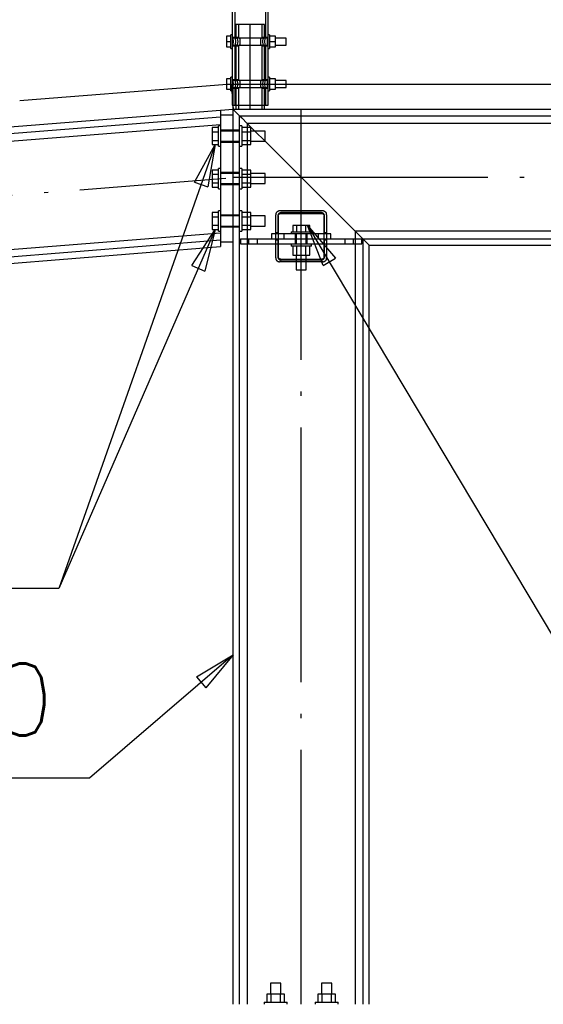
# Paper-space layout '450x700' of a CAD drawing. Header units: millimetres. Extents: x 0 to 420, y 0 to 695.
# Tile 73 of 86: x 355 to 367, y 408 to 431. Entities that reach past the tile are written whole.
import ezdxf

# ---------------------------------------------------------------- set-up
doc = ezdxf.new("R2010")
doc.units = ezdxf.units.MM
doc.linetypes.add('ACAD_ISO02W100', pattern=[15, 12, -3])
doc.linetypes.add('ACAD_ISO04W100', pattern=[30, 24, -3, 0, -3])
doc.layers.get('0').update_dxf_attribs({"linetype": 'CONTINUOUS'})
doc.styles.add('Simplex.shx', font='simplex.shx', dxfattribs={"height": 2})

psp = doc.layouts.new('450x700')

# ---------------------------------------------------------------- linework, layer by layer
at = {"color": 84, "linetype": 'ACAD_ISO02W100', "ltscale": 0.25}
for p, q in [((360.043, 450.452), (360.043, 430.4)), ((360.775, 430.4), (360.775, 450.452)), ((360.171, 430.7), (360.072, 430.7)), ((360.072, 430.7), (360.072, 430.4)), ((360.13, 430.7), (360.13, 430.4)), ((360.409, 430.7), (360.171, 430.7)), ((360.648, 430.7), (360.409, 430.7)), ((360.746, 430.7), (360.648, 430.7)), ((360.688, 430.4), (360.688, 430.7)), ((360.746, 430.4), (360.746, 430.7)), ((360.043, 430.4), (359.985, 430.4)), ((359.995, 430.22), (359.985, 430.2)), ((359.995, 430.38), (359.999, 430.371)), ((360.092, 430.38), (359.995, 430.38)), ((359.999, 430.23), (359.995, 430.22)), ((359.995, 430.22), (360.092, 430.22)), ((360.043, 430.4), (360.053, 430.38)), ((360.043, 430.4), (360.057, 430.371)), ((360.057, 430.23), (360.043, 430.2)), ((360.053, 430.22), (360.043, 430.2)), ((360.053, 430.38), (360.057, 430.371)), ((360.057, 430.23), (360.053, 430.22)), ((360.057, 430.371), (360.063, 430.3)), ((360.063, 430.3), (360.057, 430.23)), ((360.072, 430.4), (360.102, 430.371)), ((360.072, 430.4), (360.092, 430.38)), ((360.13, 430.4), (360.072, 430.4)), ((360.102, 430.23), (360.072, 430.2)), ((360.092, 430.22), (360.072, 430.2)), ((360.726, 430.38), (360.092, 430.38)), ((360.092, 430.38), (360.102, 430.371)), ((360.102, 430.23), (360.092, 430.22)), ((360.092, 430.22), (360.726, 430.22)), ((360.102, 430.371), (360.114, 430.3)), ((360.114, 430.3), (360.102, 430.23)), ((360.13, 430.4), (360.16, 430.371)), ((360.13, 430.4), (360.15, 430.38)), ((360.16, 430.23), (360.13, 430.2)), ((360.15, 430.22), (360.13, 430.2)), ((360.15, 430.38), (360.16, 430.371)), ((360.16, 430.23), (360.15, 430.22)), ((360.16, 430.371), (360.16, 430.37)), ((360.16, 430.37), (360.16, 430.3)), ((360.16, 430.3), (360.16, 430.231)), ((360.16, 430.231), (360.16, 430.23)), ((360.658, 430.37), (360.659, 430.371)), ((360.658, 430.3), (360.658, 430.37)), ((360.658, 430.231), (360.658, 430.3)), ((360.659, 430.23), (360.658, 430.231)), ((360.659, 430.371), (360.688, 430.4)), ((360.659, 430.371), (360.668, 430.38)), ((360.668, 430.22), (360.659, 430.23)), ((360.688, 430.2), (360.659, 430.23)), ((360.668, 430.38), (360.688, 430.4)), ((360.688, 430.2), (360.668, 430.22)), ((360.746, 430.4), (360.688, 430.4)), ((360.705, 430.3), (360.717, 430.371)), ((360.717, 430.23), (360.705, 430.3)), ((360.717, 430.371), (360.746, 430.4)), ((360.717, 430.371), (360.726, 430.38)), ((360.726, 430.22), (360.717, 430.23)), ((360.746, 430.2), (360.717, 430.23)), ((360.726, 430.38), (360.746, 430.4)), ((360.824, 430.38), (360.726, 430.38)), ((360.726, 430.22), (360.824, 430.22)), ((360.746, 430.2), (360.726, 430.22)), ((360.755, 430.3), (360.761, 430.371)), ((360.761, 430.23), (360.755, 430.3)), ((360.761, 430.371), (360.775, 430.4)), ((360.761, 430.371), (360.766, 430.38)), ((360.775, 430.2), (360.761, 430.23)), ((360.766, 430.22), (360.761, 430.23)), ((360.766, 430.38), (360.775, 430.4)), ((360.775, 430.2), (360.766, 430.22)), ((360.833, 430.4), (360.775, 430.4)), ((360.819, 430.371), (360.824, 430.38)), ((360.824, 430.22), (360.819, 430.23)), ((360.824, 430.38), (360.833, 430.4)), ((360.833, 430.2), (360.824, 430.22)), ((359.985, 430.2), (360.043, 430.2)), ((360.043, 430.2), (360.043, 429.4)), ((360.072, 430.2), (360.072, 429.4)), ((360.072, 430.2), (360.13, 430.2)), ((360.13, 430.2), (360.13, 429.4)), ((360.688, 429.4), (360.688, 430.2)), ((360.688, 430.2), (360.746, 430.2)), ((360.746, 429.4), (360.746, 430.2)), ((360.775, 430.2), (360.833, 430.2)), ((360.775, 429.4), (360.775, 430.2)), ((359.962, 429.298), (359.762, 429.283)), ((359.862, 429.29), (359.847, 429.289)), ((359.962, 429.298), (359.953, 429.298)), ((359.962, 429.298), (359.974, 429.14)), ((360.043, 429.4), (359.985, 429.4)), ((359.995, 429.38), (359.999, 429.371)), ((360.092, 429.38), (359.995, 429.38)), ((360.009, 429.3), (360.865, 429.3)), ((360.009, 428.8), (360.009, 429.3)), ((360.043, 429.4), (360.053, 429.38)), ((360.043, 429.4), (360.057, 429.371)), ((360.053, 429.38), (360.057, 429.371)), ((360.057, 429.371), (360.063, 429.3)), ((360.063, 429.3), (360.057, 429.23)), ((360.072, 429.4), (360.102, 429.371)), ((360.072, 429.4), (360.092, 429.38)), ((360.13, 429.4), (360.072, 429.4)), ((360.726, 429.38), (360.092, 429.38)), ((360.092, 429.38), (360.102, 429.371)), ((360.102, 429.371), (360.114, 429.3)), ((360.114, 429.3), (360.102, 429.23)), ((360.13, 429.4), (360.16, 429.371)), ((360.13, 429.4), (360.15, 429.38)), ((360.15, 429.38), (360.16, 429.371)), ((360.16, 429.371), (360.16, 429.37)), ((360.16, 429.37), (360.16, 429.3)), ((360.16, 429.3), (360.16, 429.231)), ((360.658, 429.37), (360.659, 429.371)), ((360.658, 429.3), (360.658, 429.37)), ((360.658, 429.231), (360.658, 429.3)), ((360.659, 429.371), (360.688, 429.4)), ((360.659, 429.371), (360.668, 429.38)), ((360.668, 429.38), (360.688, 429.4)), ((360.746, 429.4), (360.688, 429.4)), ((360.705, 429.3), (360.717, 429.371)), ((360.717, 429.23), (360.705, 429.3)), ((360.717, 429.371), (360.746, 429.4)), ((360.717, 429.371), (360.726, 429.38)), ((360.726, 429.38), (360.746, 429.4)), ((360.824, 429.38), (360.726, 429.38)), ((360.755, 429.3), (360.761, 429.371)), ((360.761, 429.23), (360.755, 429.3)), ((360.761, 429.371), (360.775, 429.4)), ((360.761, 429.371), (360.766, 429.38)), ((360.766, 429.38), (360.775, 429.4)), ((360.833, 429.4), (360.775, 429.4)), ((360.819, 429.371), (360.824, 429.38)), ((360.824, 429.38), (360.833, 429.4)), ((361.001, 429.3), (361.253, 429.3)), ((359.995, 429.22), (359.985, 429.2)), ((359.985, 429.2), (360.043, 429.2)), ((359.999, 429.23), (359.995, 429.22)), ((359.995, 429.22), (360.092, 429.22)), ((360.057, 429.23), (360.043, 429.2)), ((360.053, 429.22), (360.043, 429.2)), ((360.043, 429.2), (360.043, 428.8)), ((360.057, 429.23), (360.053, 429.22)), ((360.102, 429.23), (360.072, 429.2)), ((360.092, 429.22), (360.072, 429.2)), ((360.072, 429.2), (360.072, 428.8)), ((360.072, 429.2), (360.13, 429.2)), ((360.102, 429.23), (360.092, 429.22)), ((360.092, 429.22), (360.726, 429.22)), ((360.16, 429.23), (360.13, 429.2)), ((360.15, 429.22), (360.13, 429.2)), ((360.13, 429.2), (360.13, 428.7)), ((360.16, 429.23), (360.15, 429.22)), ((360.16, 429.231), (360.16, 429.23)), ((360.659, 429.23), (360.658, 429.231)), ((360.668, 429.22), (360.659, 429.23)), ((360.688, 429.2), (360.659, 429.23)), ((360.688, 429.2), (360.668, 429.22)), ((360.688, 428.7), (360.688, 429.2)), ((360.688, 429.2), (360.746, 429.2)), ((360.726, 429.22), (360.717, 429.23)), ((360.746, 429.2), (360.717, 429.23)), ((360.726, 429.22), (360.824, 429.22)), ((360.746, 429.2), (360.726, 429.22)), ((360.746, 428.8), (360.746, 429.2)), ((360.775, 429.2), (360.761, 429.23)), ((360.766, 429.22), (360.761, 429.23)), ((360.775, 429.2), (360.766, 429.22)), ((360.775, 429.2), (360.833, 429.2)), ((360.775, 428.8), (360.775, 429.2)), ((360.824, 429.22), (360.819, 429.23)), ((360.833, 429.2), (360.824, 429.22)), ((359.985, 429.001), (360.001, 428.8)), ((360.009, 428.211), (359.709, 428.211)), ((360.157, 428.191), (359.709, 428.191)), ((360.157, 428.211), (360.009, 428.211)), ((360.337, 428.272), (360.337, 427.871)), ((360.518, 428.191), (360.758, 427.951)), ((360.518, 428.191), (360.758, 427.951)), ((359.709, 427.951), (360.157, 427.951)), ((359.709, 427.931), (360.009, 427.931)), ((360.009, 427.931), (360.157, 427.931)), ((360.009, 427.211), (359.709, 427.211)), ((360.157, 427.191), (359.709, 427.191)), ((360.157, 427.211), (360.009, 427.211)), ((360.337, 427.272), (360.337, 426.871)), ((359.709, 426.951), (360.157, 426.951)), ((359.709, 426.931), (360.009, 426.931)), ((360.009, 426.931), (360.157, 426.931)), ((360.337, 426.272), (360.337, 425.871)), ((362.119, 426.308), (361.099, 426.308)), ((362.079, 426.268), (361.139, 426.268)), ((360.009, 426.211), (359.709, 426.211)), ((360.157, 426.191), (359.709, 426.191)), ((360.157, 426.211), (360.009, 426.211)), ((361.009, 425.198), (361.009, 426.218)), ((361.059, 426.188), (361.059, 425.768)), ((361.069, 426.188), (361.069, 425.228)), ((361.129, 426.248), (362.089, 426.248)), ((362.149, 425.228), (362.149, 426.188)), ((362.159, 425.768), (362.159, 426.188)), ((362.209, 426.218), (362.209, 425.198)), ((359.709, 425.951), (360.157, 425.951)), ((359.709, 425.931), (360.009, 425.931)), ((360.009, 425.931), (360.157, 425.931)), ((361.369, 425.818), (361.374, 425.818)), ((361.369, 425.818), (361.369, 425.768)), ((361.374, 425.818), (361.388, 425.818)), ((361.388, 425.818), (361.41, 425.818)), ((361.509, 425.968), (361.409, 425.968)), ((361.409, 425.968), (361.409, 425.818)), ((361.41, 425.818), (361.44, 425.818)), ((361.44, 425.818), (361.476, 425.818)), ((361.476, 425.818), (361.517, 425.818)), ((361.709, 425.968), (361.509, 425.968)), ((361.509, 425.818), (361.509, 425.968)), ((361.517, 425.818), (361.562, 425.818)), ((361.562, 425.818), (361.609, 425.818)), ((361.609, 425.818), (361.656, 425.818)), ((361.656, 425.818), (361.701, 425.818)), ((361.701, 425.818), (361.743, 425.818)), ((361.81, 425.968), (361.709, 425.968)), ((361.709, 425.968), (361.709, 425.818)), ((361.743, 425.818), (361.779, 425.818)), ((361.779, 425.818), (361.809, 425.818)), ((361.809, 425.818), (361.831, 425.818)), ((361.81, 425.818), (361.81, 425.968)), ((361.831, 425.818), (361.845, 425.818)), ((361.845, 425.818), (361.849, 425.818)), ((361.849, 425.768), (361.849, 425.818)), ((360.337, 425.648), (360.337, 425.528)), ((360.377, 425.528), (360.377, 425.648)), ((360.577, 425.528), (360.577, 425.648)), ((361.209, 425.768), (360.909, 425.768)), ((360.909, 425.768), (360.909, 425.648)), ((361.069, 425.788), (361.009, 425.788)), ((361.009, 425.628), (361.069, 425.628)), ((361.059, 425.648), (361.059, 425.228)), ((362.009, 425.768), (361.209, 425.768)), ((361.209, 425.648), (361.209, 425.768)), ((361.469, 425.768), (361.469, 425.648)), ((361.469, 425.648), (361.469, 425.528)), ((361.489, 425.768), (361.489, 425.528)), ((361.729, 425.528), (361.729, 425.768)), ((361.749, 425.648), (361.749, 425.768)), ((361.749, 425.528), (361.749, 425.648)), ((362.309, 425.768), (362.009, 425.768)), ((362.009, 425.768), (362.009, 425.648)), ((362.209, 425.788), (362.149, 425.788)), ((362.149, 425.628), (362.209, 425.628)), ((362.159, 425.228), (362.159, 425.648)), ((362.309, 425.648), (362.309, 425.768)), ((362.641, 425.648), (362.641, 425.528)), ((362.841, 425.528), (362.841, 425.648)), ((362.881, 425.648), (362.881, 425.528)), ((361.369, 425.528), (361.369, 425.478)), ((361.374, 425.478), (361.369, 425.478)), ((361.388, 425.478), (361.374, 425.478)), ((361.41, 425.478), (361.388, 425.478)), ((361.409, 425.478), (361.409, 425.262)), ((361.44, 425.478), (361.41, 425.478)), ((361.476, 425.478), (361.44, 425.478)), ((361.517, 425.478), (361.476, 425.478)), ((361.509, 425.262), (361.509, 425.478)), ((361.562, 425.478), (361.517, 425.478)), ((361.609, 425.478), (361.562, 425.478)), ((361.656, 425.478), (361.609, 425.478)), ((361.701, 425.478), (361.656, 425.478)), ((361.743, 425.478), (361.701, 425.478)), ((361.709, 425.478), (361.709, 425.262)), ((361.779, 425.478), (361.743, 425.478)), ((361.809, 425.478), (361.779, 425.478)), ((361.831, 425.478), (361.809, 425.478)), ((361.81, 425.262), (361.81, 425.478)), ((361.845, 425.478), (361.831, 425.478)), ((361.849, 425.478), (361.845, 425.478)), ((361.849, 425.478), (361.849, 425.528)), ((362.119, 425.108), (361.099, 425.108)), ((361.129, 425.168), (362.089, 425.168)), ((362.079, 425.148), (361.139, 425.148)), ((361.409, 425.262), (361.509, 425.262)), ((361.489, 425.262), (361.489, 424.918)), ((361.509, 425.262), (361.709, 425.262)), ((361.709, 425.262), (361.81, 425.262)), ((361.729, 424.918), (361.729, 425.262)), ((361.489, 424.918), (361.498, 424.918)), ((361.498, 424.918), (361.524, 424.918)), ((361.524, 424.918), (361.563, 424.918)), ((361.563, 424.918), (361.609, 424.918)), ((361.609, 424.918), (361.655, 424.918)), ((361.655, 424.918), (361.694, 424.918)), ((361.694, 424.918), (361.72, 424.918)), ((361.72, 424.918), (361.729, 424.918))]:
    psp.add_line(p, q, dxfattribs=at)
at = {"linetype": 'Continuous', "ltscale": 0.25}
for p, q in [((359.985, 432.252), (359.985, 430.46)), ((360.833, 430.46), (360.833, 432.252)), ((359.985, 430.46), (359.953, 430.46)), ((359.953, 430.457), (359.953, 430.46)), ((359.953, 430.448), (359.953, 430.457)), ((359.953, 430.433), (359.953, 430.448)), ((359.985, 430.46), (359.985, 430.457)), ((359.985, 430.457), (359.985, 430.448)), ((359.985, 430.448), (359.985, 430.433)), ((360.865, 430.46), (360.833, 430.46)), ((360.833, 430.457), (360.833, 430.46)), ((360.833, 430.448), (360.833, 430.457)), ((360.833, 430.433), (360.833, 430.448)), ((360.865, 430.46), (360.865, 430.457)), ((360.865, 430.457), (360.865, 430.448)), ((360.865, 430.448), (360.865, 430.433)), ((359.953, 430.425), (359.847, 430.425)), ((359.847, 430.425), (359.847, 430.3)), ((359.847, 430.3), (359.953, 430.3)), ((359.847, 430.3), (359.847, 430.176)), ((359.953, 430.413), (359.953, 430.433)), ((359.953, 430.389), (359.953, 430.413)), ((359.953, 430.362), (359.953, 430.389)), ((359.953, 430.332), (359.953, 430.362)), ((359.953, 430.3), (359.953, 430.332)), ((359.953, 430.269), (359.953, 430.3)), ((359.953, 430.239), (359.953, 430.269)), ((359.953, 430.211), (359.953, 430.239)), ((359.953, 430.187), (359.953, 430.211)), ((359.985, 430.433), (359.985, 430.413)), ((359.985, 430.413), (359.985, 430.389)), ((359.985, 430.4), (359.995, 430.38)), ((359.985, 430.4), (359.999, 430.371)), ((359.985, 430.389), (359.985, 430.362)), ((359.995, 430.38), (359.985, 430.38)), ((359.985, 430.362), (359.985, 430.332)), ((359.985, 430.332), (359.985, 430.3)), ((359.985, 430.3), (359.985, 430.269)), ((359.985, 430.269), (359.985, 430.239)), ((359.985, 430.239), (359.985, 430.211)), ((359.999, 430.23), (359.985, 430.2)), ((359.985, 430.22), (359.995, 430.22)), ((359.985, 430.211), (359.985, 430.187)), ((359.999, 430.371), (360.005, 430.3)), ((360.005, 430.3), (359.999, 430.23)), ((360.813, 430.3), (360.819, 430.371)), ((360.819, 430.23), (360.813, 430.3)), ((360.819, 430.371), (360.833, 430.4)), ((360.833, 430.2), (360.819, 430.23)), ((360.833, 430.38), (360.824, 430.38)), ((360.824, 430.22), (360.833, 430.22)), ((360.833, 430.413), (360.833, 430.433)), ((360.833, 430.389), (360.833, 430.413)), ((360.833, 430.362), (360.833, 430.389)), ((360.833, 430.332), (360.833, 430.362)), ((360.833, 430.3), (360.833, 430.332)), ((360.833, 430.269), (360.833, 430.3)), ((360.833, 430.239), (360.833, 430.269)), ((360.833, 430.211), (360.833, 430.239)), ((360.833, 430.187), (360.833, 430.211)), ((360.865, 430.433), (360.865, 430.413)), ((361.001, 430.425), (360.865, 430.425)), ((360.865, 430.413), (360.865, 430.389)), ((360.865, 430.389), (360.865, 430.362)), ((360.865, 430.362), (360.865, 430.332)), ((360.865, 430.332), (360.865, 430.3)), ((360.865, 430.3), (361.001, 430.3)), ((360.865, 430.3), (360.865, 430.269)), ((360.865, 430.269), (360.865, 430.239)), ((360.865, 430.239), (360.865, 430.211)), ((360.865, 430.211), (360.865, 430.187)), ((361.001, 430.3), (361.001, 430.425)), ((361.253, 430.38), (361.001, 430.38)), ((361.001, 430.176), (361.001, 430.3)), ((361.001, 430.22), (361.253, 430.22)), ((361.253, 430.374), (361.253, 430.38)), ((361.253, 430.357), (361.253, 430.374)), ((361.253, 430.331), (361.253, 430.357)), ((361.253, 430.3), (361.253, 430.331)), ((361.253, 430.27), (361.253, 430.3)), ((361.253, 430.244), (361.253, 430.27)), ((361.253, 430.226), (361.253, 430.244)), ((361.253, 430.22), (361.253, 430.226)), ((359.847, 430.176), (359.953, 430.176)), ((359.953, 430.167), (359.953, 430.187)), ((359.953, 430.152), (359.953, 430.167)), ((359.953, 430.143), (359.953, 430.152)), ((359.953, 430.14), (359.953, 430.143)), ((359.953, 430.14), (359.985, 430.14)), ((359.985, 430.187), (359.985, 430.167)), ((359.985, 430.167), (359.985, 430.152)), ((359.985, 430.152), (359.985, 430.143)), ((359.985, 430.143), (359.985, 430.14)), ((359.985, 430.14), (359.985, 429.46)), ((360.833, 430.167), (360.833, 430.187)), ((360.833, 430.152), (360.833, 430.167)), ((360.833, 430.143), (360.833, 430.152)), ((360.833, 430.14), (360.833, 430.143)), ((360.833, 430.14), (360.865, 430.14)), ((360.833, 429.46), (360.833, 430.14)), ((360.865, 430.187), (360.865, 430.167)), ((360.865, 430.176), (361.001, 430.176)), ((360.865, 430.167), (360.865, 430.152)), ((360.865, 430.152), (360.865, 430.143)), ((360.865, 430.143), (360.865, 430.14)), ((359.762, 429.283), (359.663, 429.275)), ((359.847, 429.289), (359.762, 429.283)), ((359.953, 429.425), (359.847, 429.425)), ((359.847, 429.425), (359.847, 429.3)), ((359.847, 429.3), (359.953, 429.3)), ((359.847, 429.3), (359.847, 429.176)), ((359.985, 429.46), (359.953, 429.46)), ((359.953, 429.457), (359.953, 429.46)), ((359.953, 429.448), (359.953, 429.457)), ((359.953, 429.433), (359.953, 429.448)), ((359.953, 429.413), (359.953, 429.433)), ((359.953, 429.389), (359.953, 429.413)), ((359.953, 429.362), (359.953, 429.389)), ((359.953, 429.332), (359.953, 429.362)), ((359.953, 429.3), (359.953, 429.332)), ((359.953, 429.269), (359.953, 429.3)), ((359.985, 429.46), (359.985, 429.457)), ((359.985, 429.457), (359.985, 429.448)), ((359.985, 429.448), (359.985, 429.433)), ((359.985, 429.433), (359.985, 429.413)), ((359.985, 429.413), (359.985, 429.389)), ((359.985, 429.4), (359.995, 429.38)), ((359.985, 429.4), (359.999, 429.371)), ((359.985, 429.389), (359.985, 429.362)), ((359.995, 429.38), (359.985, 429.38)), ((359.985, 429.362), (359.985, 429.332)), ((359.985, 429.332), (359.985, 429.3)), ((359.985, 429.3), (359.985, 429.269)), ((359.999, 429.371), (360.005, 429.3)), ((360.005, 429.3), (359.999, 429.23)), ((360.813, 429.3), (360.819, 429.371)), ((360.819, 429.23), (360.813, 429.3)), ((360.819, 429.371), (360.833, 429.4)), ((360.833, 429.38), (360.824, 429.38)), ((360.865, 429.46), (360.833, 429.46)), ((360.833, 429.457), (360.833, 429.46)), ((360.833, 429.448), (360.833, 429.457)), ((360.833, 429.433), (360.833, 429.448)), ((360.833, 429.413), (360.833, 429.433)), ((360.833, 429.389), (360.833, 429.413)), ((360.833, 429.362), (360.833, 429.389)), ((360.833, 429.332), (360.833, 429.362)), ((360.833, 429.3), (360.833, 429.332)), ((360.833, 429.269), (360.833, 429.3)), ((360.865, 429.46), (360.865, 429.457)), ((360.865, 429.457), (360.865, 429.448)), ((360.865, 429.448), (360.865, 429.433)), ((360.865, 429.433), (360.865, 429.413)), ((361.001, 429.425), (360.865, 429.425)), ((360.865, 429.413), (360.865, 429.389)), ((360.865, 429.389), (360.865, 429.362)), ((360.865, 429.362), (360.865, 429.332)), ((360.865, 429.332), (360.865, 429.3)), ((360.865, 429.3), (361.001, 429.3)), ((360.865, 429.3), (360.865, 429.269)), ((361.001, 429.3), (361.001, 429.425)), ((361.253, 429.38), (361.001, 429.38)), ((361.001, 429.176), (361.001, 429.3)), ((361.253, 429.374), (361.253, 429.38)), ((361.253, 429.357), (361.253, 429.374)), ((361.253, 429.331), (361.253, 429.357)), ((361.253, 429.3), (361.253, 429.331)), ((361.253, 429.3), (378.389, 429.3)), ((361.253, 429.27), (361.253, 429.3)), ((359.563, 429.267), (356.572, 429.028)), ((359.663, 429.275), (359.563, 429.267)), ((359.847, 429.176), (359.953, 429.176)), ((359.953, 429.239), (359.953, 429.269)), ((359.953, 429.211), (359.953, 429.239)), ((359.953, 429.187), (359.953, 429.211)), ((359.953, 429.167), (359.953, 429.187)), ((359.953, 429.152), (359.953, 429.167)), ((359.953, 429.143), (359.953, 429.152)), ((359.953, 429.14), (359.953, 429.143)), ((359.953, 429.14), (359.985, 429.14)), ((359.974, 429.14), (359.985, 429.001)), ((359.985, 429.269), (359.985, 429.239)), ((359.985, 429.239), (359.985, 429.211)), ((359.999, 429.23), (359.985, 429.2)), ((359.985, 429.22), (359.995, 429.22)), ((359.985, 429.211), (359.985, 429.187)), ((359.985, 429.187), (359.985, 429.167)), ((359.985, 429.167), (359.985, 429.152)), ((359.985, 429.152), (359.985, 429.143)), ((359.985, 429.143), (359.985, 429.14)), ((359.985, 429.14), (359.985, 428.8)), ((360.833, 429.2), (360.819, 429.23)), ((360.824, 429.22), (360.833, 429.22)), ((360.833, 429.239), (360.833, 429.269)), ((360.833, 429.211), (360.833, 429.239)), ((360.833, 429.187), (360.833, 429.211)), ((360.833, 429.167), (360.833, 429.187)), ((360.833, 429.152), (360.833, 429.167)), ((360.833, 429.143), (360.833, 429.152)), ((360.833, 429.14), (360.833, 429.143)), ((360.833, 429.14), (360.865, 429.14)), ((360.833, 428.8), (360.833, 429.14)), ((360.865, 429.269), (360.865, 429.239)), ((360.865, 429.239), (360.865, 429.211)), ((360.865, 429.211), (360.865, 429.187)), ((360.865, 429.187), (360.865, 429.167)), ((360.865, 429.176), (361.001, 429.176)), ((360.865, 429.167), (360.865, 429.152)), ((360.865, 429.152), (360.865, 429.143)), ((360.865, 429.143), (360.865, 429.14)), ((361.001, 429.22), (361.253, 429.22)), ((361.253, 429.244), (361.253, 429.27)), ((361.253, 429.226), (361.253, 429.244)), ((361.253, 429.22), (361.253, 429.226)), ((355.077, 428.909), (354.977, 428.901)), ((356.473, 429.02), (355.077, 428.909)), ((356.572, 429.028), (356.473, 429.02)), ((359.709, 428.676), (235.31, 418.757)), ((360.009, 428.7), (359.709, 428.676)), ((359.709, 428.676), (359.709, 428.528)), ((359.985, 428.8), (360.018, 428.8)), ((360.001, 428.8), (360.009, 428.7)), ((360.009, 428.7), (360.009, 428.8)), ((360.009, 428.7), (360.157, 428.552)), ((360.009, 407.6), (360.009, 428.7)), ((360.009, 428.7), (360.157, 428.552)), ((397.893, 428.7), (360.009, 428.7)), ((360.018, 428.8), (360.11, 428.8)), ((360.072, 428.8), (360.072, 428.7)), ((360.11, 428.8), (360.247, 428.8)), ((360.247, 428.8), (360.409, 428.8)), ((360.409, 428.8), (360.572, 428.8)), ((360.572, 428.8), (360.709, 428.8)), ((360.709, 428.8), (360.801, 428.8)), ((360.746, 428.7), (360.746, 428.8)), ((360.801, 428.8), (360.833, 428.8)), ((235.31, 418.608), (359.709, 428.528)), ((360.009, 428.566), (359.709, 428.566)), ((359.709, 428.528), (359.709, 425.615)), ((360.157, 428.552), (360.21, 428.5)), ((360.157, 407.6), (360.157, 428.552)), ((360.157, 428.552), (360.21, 428.5)), ((360.157, 428.552), (397.745, 428.552)), ((360.21, 428.5), (360.337, 428.372)), ((360.21, 428.5), (360.337, 428.372)), ((360.337, 428.372), (360.518, 428.191)), ((360.337, 428.372), (360.337, 428.272)), ((360.337, 428.372), (360.518, 428.191)), ((397.565, 428.372), (360.337, 428.372)), ((297.595, 423.394), (359.709, 428.347)), ((359.659, 428.272), (359.509, 428.272)), ((359.509, 428.272), (359.509, 428.171)), ((359.509, 428.171), (359.659, 428.171)), ((359.509, 428.171), (359.509, 427.971)), ((359.709, 428.311), (359.659, 428.311)), ((359.659, 428.307), (359.659, 428.311)), ((359.659, 428.293), (359.659, 428.307)), ((359.659, 428.271), (359.659, 428.293)), ((359.659, 428.241), (359.659, 428.271)), ((359.659, 428.205), (359.659, 428.241)), ((359.659, 428.163), (359.659, 428.205)), ((359.659, 428.118), (359.659, 428.163)), ((360.207, 428.311), (360.157, 428.311)), ((360.207, 428.311), (360.207, 428.307)), ((360.207, 428.307), (360.207, 428.293)), ((360.207, 428.293), (360.207, 428.271)), ((360.423, 428.272), (360.207, 428.272)), ((360.207, 428.271), (360.207, 428.241)), ((360.207, 428.241), (360.207, 428.205)), ((360.207, 428.205), (360.207, 428.163)), ((360.207, 428.171), (360.423, 428.171)), ((360.207, 428.163), (360.207, 428.118)), ((360.423, 428.171), (360.423, 428.272)), ((360.759, 428.191), (360.423, 428.191)), ((360.423, 427.971), (360.423, 428.171)), ((360.759, 428.182), (360.759, 428.191)), ((360.759, 428.156), (360.759, 428.182)), ((360.759, 428.117), (360.759, 428.156)), ((359.509, 427.971), (359.659, 427.971)), ((359.509, 427.971), (359.509, 427.871)), ((359.659, 428.071), (359.659, 428.118)), ((359.659, 428.024), (359.659, 428.071)), ((359.659, 427.979), (359.659, 428.024)), ((359.659, 427.938), (359.659, 427.979)), ((359.659, 427.902), (359.659, 427.938)), ((359.659, 427.872), (359.659, 427.902)), ((360.207, 428.118), (360.207, 428.071)), ((360.207, 428.071), (360.207, 428.024)), ((360.207, 428.024), (360.207, 427.979)), ((360.207, 427.979), (360.207, 427.938)), ((360.207, 427.971), (360.423, 427.971)), ((360.207, 427.938), (360.207, 427.902)), ((360.207, 427.902), (360.207, 427.872)), ((360.423, 427.871), (360.423, 427.971)), ((360.423, 427.951), (360.759, 427.951)), ((360.758, 427.951), (362.881, 425.828)), ((360.758, 427.951), (362.881, 425.828)), ((360.759, 428.071), (360.759, 428.117)), ((360.759, 428.025), (360.759, 428.071)), ((360.759, 427.986), (360.759, 428.025)), ((360.759, 427.96), (360.759, 427.986)), ((360.759, 427.951), (360.759, 427.96)), ((359.509, 427.871), (359.659, 427.871)), ((359.659, 427.85), (359.659, 427.872)), ((359.659, 427.836), (359.659, 427.85)), ((359.659, 427.831), (359.659, 427.836)), ((359.659, 427.831), (359.709, 427.831)), ((360.157, 427.831), (360.207, 427.831)), ((360.207, 427.872), (360.207, 427.85)), ((360.207, 427.871), (360.423, 427.871)), ((360.207, 427.85), (360.207, 427.836)), ((360.207, 427.836), (360.207, 427.831)), ((360.337, 427.871), (360.337, 427.272)), ((359.659, 427.272), (359.509, 427.272)), ((359.509, 427.272), (359.509, 427.171)), ((359.709, 427.311), (359.659, 427.311)), ((359.659, 427.307), (359.659, 427.311)), ((359.659, 427.293), (359.659, 427.307)), ((359.659, 427.271), (359.659, 427.293)), ((359.659, 427.241), (359.659, 427.271)), ((359.659, 427.205), (359.659, 427.241)), ((359.659, 427.163), (359.659, 427.205)), ((360.207, 427.311), (360.157, 427.311)), ((360.207, 427.311), (360.207, 427.307)), ((360.207, 427.307), (360.207, 427.293)), ((360.207, 427.293), (360.207, 427.271)), ((360.423, 427.272), (360.207, 427.272)), ((360.207, 427.271), (360.207, 427.241)), ((360.207, 427.241), (360.207, 427.205)), ((360.207, 427.205), (360.207, 427.163)), ((360.423, 427.171), (360.423, 427.272)), ((360.759, 427.191), (360.423, 427.191)), ((360.759, 427.182), (360.759, 427.191)), ((359.509, 427.171), (359.659, 427.171)), ((359.509, 427.171), (359.509, 426.971)), ((359.509, 426.971), (359.659, 426.971)), ((359.509, 426.971), (359.509, 426.871)), ((359.659, 427.118), (359.659, 427.163)), ((359.659, 427.071), (359.659, 427.118)), ((359.659, 427.024), (359.659, 427.071)), ((359.659, 426.979), (359.659, 427.024)), ((359.659, 426.938), (359.659, 426.979)), ((360.207, 427.171), (360.423, 427.171)), ((360.207, 427.163), (360.207, 427.118)), ((360.207, 427.118), (360.207, 427.071)), ((360.207, 427.071), (360.207, 427.024)), ((360.207, 427.024), (360.207, 426.979)), ((360.207, 426.979), (360.207, 426.938)), ((360.207, 426.971), (360.423, 426.971)), ((360.423, 426.971), (360.423, 427.171)), ((360.423, 426.871), (360.423, 426.971)), ((360.759, 427.156), (360.759, 427.182)), ((360.759, 427.117), (360.759, 427.156)), ((360.759, 427.071), (360.759, 427.117)), ((360.759, 427.025), (360.759, 427.071)), ((360.759, 426.986), (360.759, 427.025)), ((360.759, 426.96), (360.759, 426.986)), ((360.759, 426.951), (360.759, 426.96)), ((359.509, 426.871), (359.659, 426.871)), ((359.659, 426.902), (359.659, 426.938)), ((359.659, 426.872), (359.659, 426.902)), ((359.659, 426.85), (359.659, 426.872)), ((359.659, 426.836), (359.659, 426.85)), ((359.659, 426.831), (359.659, 426.836)), ((359.659, 426.831), (359.709, 426.831)), ((360.157, 426.831), (360.207, 426.831)), ((360.207, 426.938), (360.207, 426.902)), ((360.207, 426.902), (360.207, 426.872)), ((360.207, 426.872), (360.207, 426.85)), ((360.207, 426.871), (360.423, 426.871)), ((360.207, 426.85), (360.207, 426.836)), ((360.207, 426.836), (360.207, 426.831)), ((360.337, 426.871), (360.337, 426.272)), ((360.423, 426.951), (360.759, 426.951)), ((359.659, 426.272), (359.509, 426.272)), ((359.509, 426.272), (359.509, 426.171)), ((359.709, 426.311), (359.659, 426.311)), ((359.659, 426.307), (359.659, 426.311)), ((359.659, 426.293), (359.659, 426.307)), ((359.659, 426.271), (359.659, 426.293)), ((359.659, 426.241), (359.659, 426.271)), ((360.207, 426.311), (360.157, 426.311)), ((360.207, 426.311), (360.207, 426.307)), ((360.207, 426.307), (360.207, 426.293)), ((360.207, 426.293), (360.207, 426.271)), ((360.423, 426.272), (360.207, 426.272)), ((360.207, 426.271), (360.207, 426.241)), ((360.423, 426.171), (360.423, 426.272)), ((359.509, 426.171), (359.659, 426.171)), ((359.509, 426.171), (359.509, 425.971)), ((359.659, 426.205), (359.659, 426.241)), ((359.659, 426.163), (359.659, 426.205)), ((359.659, 426.118), (359.659, 426.163)), ((359.659, 426.071), (359.659, 426.118)), ((359.659, 426.024), (359.659, 426.071)), ((360.207, 426.241), (360.207, 426.205)), ((360.207, 426.205), (360.207, 426.163)), ((360.207, 426.171), (360.423, 426.171)), ((360.207, 426.163), (360.207, 426.118)), ((360.207, 426.118), (360.207, 426.071)), ((360.207, 426.071), (360.207, 426.024)), ((360.759, 426.191), (360.423, 426.191)), ((360.423, 425.971), (360.423, 426.171)), ((360.759, 426.182), (360.759, 426.191)), ((360.759, 426.156), (360.759, 426.182)), ((360.759, 426.117), (360.759, 426.156)), ((360.759, 426.071), (360.759, 426.117)), ((360.759, 426.025), (360.759, 426.071)), ((359.509, 425.971), (359.659, 425.971)), ((359.509, 425.971), (359.509, 425.871)), ((359.509, 425.871), (359.659, 425.871)), ((359.659, 425.979), (359.659, 426.024)), ((359.659, 425.938), (359.659, 425.979)), ((359.659, 425.902), (359.659, 425.938)), ((359.659, 425.872), (359.659, 425.902)), ((359.659, 425.85), (359.659, 425.872)), ((359.659, 425.836), (359.659, 425.85)), ((359.659, 425.831), (359.659, 425.836)), ((359.659, 425.831), (359.709, 425.831)), ((360.157, 425.831), (360.207, 425.831)), ((360.207, 426.024), (360.207, 425.979)), ((360.207, 425.979), (360.207, 425.938)), ((360.207, 425.971), (360.423, 425.971)), ((360.207, 425.938), (360.207, 425.902)), ((360.207, 425.902), (360.207, 425.872)), ((360.207, 425.872), (360.207, 425.85)), ((360.207, 425.871), (360.423, 425.871)), ((360.207, 425.85), (360.207, 425.836)), ((360.207, 425.836), (360.207, 425.831)), ((360.337, 425.871), (360.337, 425.648)), ((360.423, 425.871), (360.423, 425.971)), ((360.423, 425.951), (360.759, 425.951)), ((360.759, 425.986), (360.759, 426.025)), ((360.759, 425.96), (360.759, 425.986)), ((360.759, 425.951), (360.759, 425.96)), ((362.881, 425.828), (363.009, 425.701)), ((362.881, 425.828), (362.881, 425.648)), ((362.881, 425.828), (363.009, 425.701)), ((395.021, 425.828), (362.881, 425.828)), ((359.709, 425.615), (235.31, 415.695)), ((297.798, 420.858), (359.709, 425.795)), ((359.709, 425.615), (359.709, 425.466)), ((359.709, 425.576), (360.009, 425.576)), ((360.177, 425.648), (363.041, 425.648)), ((360.177, 425.648), (360.177, 425.528)), ((363.009, 425.701), (363.061, 425.648)), ((363.009, 425.701), (363.061, 425.648)), ((363.041, 425.528), (363.041, 425.648)), ((363.061, 425.648), (363.209, 425.5)), ((363.061, 425.648), (363.061, 407.6)), ((363.061, 425.648), (394.841, 425.648)), ((235.31, 415.547), (359.709, 425.466)), ((360.177, 425.528), (363.041, 425.528)), ((360.337, 425.528), (360.337, 407.6)), ((362.881, 425.528), (362.881, 407.6)), ((363.209, 407.6), (363.209, 425.5)), ((363.209, 425.5), (394.693, 425.5)), ((360.898, 408.1), (360.889, 408.1)), ((360.889, 408.1), (360.889, 407.842)), ((360.924, 408.1), (360.898, 408.1)), ((360.963, 408.1), (360.924, 408.1)), ((361.009, 408.1), (360.963, 408.1)), ((361.055, 408.1), (361.009, 408.1)), ((361.094, 408.1), (361.055, 408.1)), ((361.12, 408.1), (361.094, 408.1)), ((361.129, 408.1), (361.12, 408.1)), ((361.129, 407.842), (361.129, 408.1)), ((362.098, 408.1), (362.089, 408.1)), ((362.089, 408.1), (362.089, 407.842)), ((362.124, 408.1), (362.098, 408.1)), ((362.163, 408.1), (362.124, 408.1)), ((362.209, 408.1), (362.163, 408.1)), ((362.255, 408.1), (362.209, 408.1)), ((362.294, 408.1), (362.255, 408.1)), ((362.32, 408.1), (362.294, 408.1)), ((362.329, 408.1), (362.32, 408.1)), ((362.329, 407.842), (362.329, 408.1)), ((360.905, 407.842), (360.8, 407.842)), ((360.8, 407.842), (360.8, 407.65)), ((361.114, 407.842), (360.905, 407.842)), ((360.905, 407.65), (360.905, 407.842)), ((361.219, 407.842), (361.114, 407.842)), ((361.114, 407.842), (361.114, 407.65)), ((361.219, 407.65), (361.219, 407.842)), ((362.105, 407.842), (362, 407.842)), ((362, 407.842), (362, 407.65)), ((362.314, 407.842), (362.105, 407.842)), ((362.105, 407.65), (362.105, 407.842)), ((362.419, 407.842), (362.314, 407.842)), ((362.314, 407.842), (362.314, 407.65)), ((362.419, 407.65), (362.419, 407.842)), ((360.739, 407.65), (360.745, 407.65)), ((360.739, 407.65), (360.739, 407.6)), ((360.745, 407.65), (360.76, 407.65)), ((360.76, 407.65), (360.785, 407.65)), ((360.785, 407.65), (360.818, 407.65)), ((360.818, 407.65), (360.859, 407.65)), ((360.859, 407.65), (360.906, 407.65)), ((360.906, 407.65), (360.957, 407.65)), ((360.957, 407.65), (361.009, 407.65)), ((361.009, 407.65), (361.062, 407.65)), ((361.062, 407.65), (361.113, 407.65)), ((361.113, 407.65), (361.159, 407.65)), ((361.159, 407.65), (361.2, 407.65)), ((361.2, 407.65), (361.234, 407.65)), ((361.234, 407.65), (361.259, 407.65)), ((361.259, 407.65), (361.274, 407.65)), ((361.274, 407.65), (361.279, 407.65)), ((361.279, 407.6), (361.279, 407.65)), ((361.939, 407.65), (361.945, 407.65)), ((361.939, 407.65), (361.939, 407.6)), ((361.945, 407.65), (361.96, 407.65)), ((361.96, 407.65), (361.985, 407.65)), ((361.985, 407.65), (362.018, 407.65)), ((362.018, 407.65), (362.059, 407.65)), ((362.059, 407.65), (362.106, 407.65)), ((362.106, 407.65), (362.157, 407.65)), ((362.157, 407.65), (362.209, 407.65)), ((362.209, 407.65), (362.262, 407.65)), ((362.262, 407.65), (362.313, 407.65)), ((362.313, 407.65), (362.359, 407.65)), ((362.359, 407.65), (362.4, 407.65)), ((362.4, 407.65), (362.434, 407.65)), ((362.434, 407.65), (362.459, 407.65)), ((362.459, 407.65), (362.474, 407.65)), ((362.474, 407.65), (362.479, 407.65)), ((362.479, 407.6), (362.479, 407.65))]:
    psp.add_line(p, q, dxfattribs=at)
at = {"color": 10, "linetype": 'ACAD_ISO04W100', "ltscale": 0.25}
for p, q in [((360.409, 428.7), (360.409, 430.7)), ((361.609, 407.6), (361.609, 428.7)), ((235.182, 417.142), (359.836, 427.081)), ((360.009, 427.1), (397.893, 427.1)), ((361.609, 425.708), (361.609, 425.708))]:
    psp.add_line(p, q, dxfattribs=at)
at = {"color": 0, "linetype": 'ByBlock', "lineweight": -2}
for p, q in [((359.095, 426.983), (359.584, 427.871)), ((359.584, 427.871), (359.41, 426.872)), ((359.095, 426.983), (359.41, 426.872)), ((359.033, 425.02), (359.584, 425.871)), ((359.584, 425.871), (359.339, 424.887)), ((362.128, 425.024), (361.76, 425.968)), ((361.76, 425.968), (362.415, 425.195)), ((362.128, 425.024), (362.415, 425.195)), ((359.033, 425.02), (359.339, 424.887)), ((359.142, 415.318), (360.009, 415.843)), ((360.009, 415.843), (359.359, 415.065)), ((359.142, 415.318), (359.359, 415.065))]:
    psp.add_line(p, q, dxfattribs=at)
at = {"color": 7}
psp.add_line((359.584, 425.871), (355.903, 417.401), dxfattribs=at)
for points in [[(359.584, 427.871), (355.903, 417.401), (333.722, 417.401)], [(361.76, 425.968), (367.914, 415.642), (390.095, 415.642)], [(360.009, 415.843), (356.624, 412.936), (348.205, 412.936)]]:
    psp.add_lwpolyline(points, dxfattribs=at)
at = {"color": 84, "linetype": 'ACAD_ISO02W100', "ltscale": 0.25}
for centre, radius, start, end in [((361.099, 426.218), 0.09, 90, 180), ((361.139, 426.188), 0.08, 90, 180), ((362.079, 426.188), 0.08, 0, 90), ((362.119, 426.218), 0.09, 0, 90), ((361.099, 425.198), 0.09, 180, 270), ((361.139, 425.228), 0.08, 180, 270), ((362.079, 425.228), 0.08, 270, 0), ((362.119, 425.198), 0.09, 270, 0)]:
    psp.add_arc(centre, radius, start, end, dxfattribs=at)
at = {"color": 84, "linetype": 'ACAD_ISO02W100', "ltscale": 0.25, "extrusion": (-1.89478e-14, 7.84844e-15, -1)}
psp.add_arc((-361.129, 426.188), 0.06, 0, 90, dxfattribs=at)
at = {"color": 84, "linetype": 'ACAD_ISO02W100', "ltscale": 0.25, "extrusion": (-1.93338e-14, -4.26326e-14, -1)}
psp.add_arc((-362.089, 426.188), 0.06, 90, 180, dxfattribs=at)
at = {"color": 84, "linetype": 'ACAD_ISO02W100', "ltscale": 0.25, "extrusion": (-7.22385e-14, -3.66212e-14, -1)}
psp.add_arc((-361.129, 425.228), 0.06, 270, 0, dxfattribs=at)
at = {"color": 84, "linetype": 'ACAD_ISO02W100', "ltscale": 0.25, "extrusion": (-3.37274e-14, 9.35548e-14, -1)}
psp.add_arc((-362.089, 425.228), 0.06, 180, 270, dxfattribs=at)

# ---------------------------------------------------------------- texts
at = {"color": 7, "style": 'Simplex.shx'}
psp.add_text('IPE160', height=1.7, dxfattribs=at).set_placement((347.907, 413.936))

doc.saveas('drawing.dxf')
